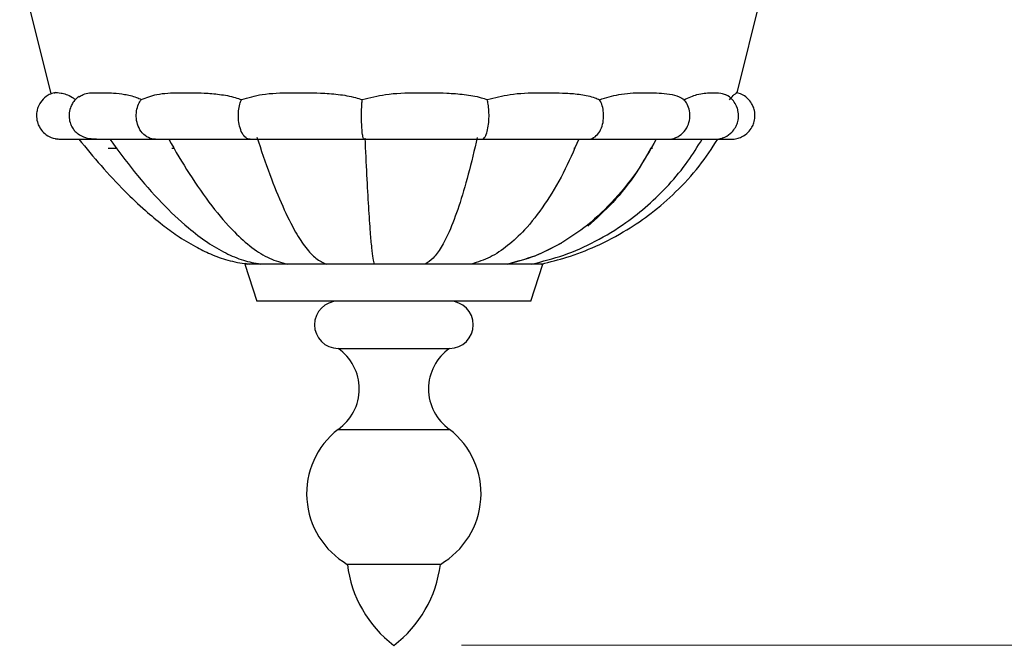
# Model space of a CAD drawing. Header units: millimetres. Extents: x 54 to 123, y 77 to 177.
# Tile 1 of 24: x 58 to 72, y 77 to 86. Entities that reach past the tile are written whole.
import ezdxf

# ---------------------------------------------------------------- set-up
doc = ezdxf.new("R2010")
doc.units = ezdxf.units.MM
doc.styles.add('SLDTEXTSTYLE0', font='TXT', dxfattribs={"width": 0.75})
doc.dimstyles.new('SLDDIMSTYLE0', dxfattribs={"dimtxt": 3.5, "dimasz": 3.556, "dimexe": 0, "dimexo": 0.0625, "dimgap": 0.875, "dimtad": 1, "dimdec": 0, "dimlfac": 10, "dimrnd": 1e-09, "dimzin": 12, "dimdsep": 46, "dimtxsty": 'SLDTEXTSTYLE0', "dimblk1": 'CLOSED', "dimblk2": 'CLOSED', "dimsah": 1, "dimcen": 0.09, "dimadec": 0, "dimazin": 3, "dimtfac": 1, "dimtdec": 0, "dimtofl": 0, "dimtmove": 0, "dimatfit": 3, "dimldrblk": 'CLOSED', "dimfxl": 0, "dimfrac": 2, "dimtolj": 1, "dimtzin": 12, "dimarcsym": 0})

# ---------------------------------------------------------------- blocks, each defined once
blk = doc.blocks.new('_Closed')
at = {"color": 0, "linetype": 'ByBlock', "lineweight": -2}
for p, q in [((-1, 0.166667), (0, 0)), ((-1, 0.166667), (-1, -0.166667)), ((0, 0), (-1, -0.166667)), ((0, 0), (-1, 0))]:
    blk.add_line(p, q, dxfattribs=at)
blk = doc.blocks.new('_D_2')
at = {"color": 7, "linetype": 'Continuous', "lineweight": 0}
for p, q in [((64.616, 122.158), (83.868, 122.158)), ((82.868, 122.158), (82.868, 77.181)), ((64.316, 77.181), (83.868, 77.181))]:
    blk.add_line(p, q, dxfattribs=at)
at = {"color": 7, "linetype": 'Continuous', "lineweight": 18, "xscale": 3.556, "yscale": 3.556}
for p, rotation in [((82.868, 122.158, -18.602), 90.0000000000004), ((82.868, 77.181, -18.602), 270.0000000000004)]:
    blk.add_blockref('_Closed', p, dxfattribs=dict(at, rotation=rotation))
at = {"color": 7, "linetype": 'Continuous', "lineweight": 18, "insert": (78.356, 98.44), "char_height": 3.5, "attachment_point": 1, "rotation": 90, "style": 'SLDTEXTSTYLE0'}
blk.add_mtext('450', dxfattribs=at)

msp = doc.modelspace()

# ---------------------------------------------------------------- linework, layer by layer
at = {"color": 7, "linetype": 'Continuous', "lineweight": 25}
for p, q in [((57.773, 87.203), (58.236, 85.352)), ((68.4, 85.366), (68.858, 87.203)), ((58.878, 84.681), (58.878, 84.681)), ((59.084, 84.547), (59.218, 84.547)), ((60.027, 84.547), (60.057, 84.547)), ((65.981, 84.547), (66.003, 84.547)), ((67.135, 84.547), (67.147, 84.547)), ((61.109, 82.831), (61.287, 82.281)), ((65.523, 82.831), (61.109, 82.831)), ((61.113, 82.843), (61.173, 82.831)), ((65.344, 82.281), (65.523, 82.831)), ((65.344, 82.281), (61.287, 82.281)), ((62.49, 81.581), (64.142, 81.581)), ((62.49, 80.381), (64.142, 80.381)), ((62.627, 78.381), (64.005, 78.381))]:
    msp.add_line(p, q, dxfattribs=at)
for centre, radius, start, end in [((62.49, 81.931), 0.35, 90, 270), ((64.142, 81.931), 0.35, 270, 90), ((62.071, 80.981), 0.732, 304.913, 55.087), ((64.561, 80.981), 0.732, 124.913, 235.087), ((63.234, 79.427), 1.21, 127.9868, 239.8522), ((63.397, 79.427), 1.21, 300.1478, 52.0132), ((64.383, 78.591), 1.769, 186.8478, 232.8919), ((62.248, 78.591), 1.769, 307.1081, 353.1522)]:
    msp.add_arc(centre, radius, start, end, dxfattribs=at)
for points, knots in [([(58.306, 85.374), (58.28, 85.367), (58.229, 85.354), (58.15, 85.306), (58.084, 85.238), (58.043, 85.157), (58.024, 85.084), (58.02, 85.003), (58.036, 84.922), (58.073, 84.843), (58.128, 84.775), (58.213, 84.711), (58.287, 84.693), (58.327, 84.684)], [0, 0, 0, 0, 0.083392, 0.157716, 0.277808, 0.364981, 0.432493, 0.506572, 0.610519, 0.682354, 0.770675, 0.876958, 1, 1, 1, 1]), ([(58.28, 85.362), (58.284, 85.365), (58.301, 85.378), (58.366, 85.37), (58.457, 85.35), (58.532, 85.317), (58.583, 85.281), (58.597, 85.27)], [0, 0, 0, 0, 0.1082873, 0.4787771, 0.6941049, 0.9124042, 1, 1, 1, 1]), ([(58.656, 85.307), (58.675, 85.32), (58.742, 85.369), (58.915, 85.37), (59.124, 85.372), (59.325, 85.35), (59.466, 85.317), (59.551, 85.28), (59.576, 85.27)], [0, 0, 0, 0, 0.102109, 0.366348, 0.630041, 0.784449, 0.938458, 1, 1, 1, 1]), ([(59.576, 85.27), (59.649, 85.298), (59.817, 85.363), (60.136, 85.371), (60.452, 85.371), (60.732, 85.349), (60.92, 85.316), (61.028, 85.279), (61.059, 85.269)], [0, 0, 0, 0, 0.186115, 0.426077, 0.665545, 0.805595, 0.945278, 1, 1, 1, 1]), ([(61.059, 85.269), (61.159, 85.298), (61.389, 85.363), (61.789, 85.371), (62.167, 85.371), (62.49, 85.349), (62.698, 85.315), (62.814, 85.278), (62.847, 85.268)], [0, 0, 0, 0, 0.186962, 0.427227, 0.667002, 0.806977, 0.946583, 1, 1, 1, 1]), ([(62.847, 85.268), (62.961, 85.297), (63.222, 85.363), (63.649, 85.371), (64.039, 85.371), (64.36, 85.348), (64.56, 85.314), (64.669, 85.278), (64.698, 85.268)], [0, 0, 0, 0, 0.187925, 0.428493, 0.668572, 0.808456, 0.947965, 1, 1, 1, 1]), ([(64.698, 85.268), (64.811, 85.297), (65.068, 85.363), (65.464, 85.371), (65.812, 85.37), (66.088, 85.348), (66.254, 85.313), (66.34, 85.277), (66.363, 85.267)], [0, 0, 0, 0, 0.188875, 0.429702, 0.670043, 0.809831, 0.94924, 1, 1, 1, 1]), ([(66.363, 85.267), (66.459, 85.296), (66.676, 85.362), (66.986, 85.371), (67.245, 85.37), (67.439, 85.347), (67.549, 85.313), (67.602, 85.276), (67.616, 85.267)], [0, 0, 0, 0, 0.188833, 0.429261, 0.669203, 0.808906, 0.948233, 1, 1, 1, 1]), ([(67.616, 85.267), (67.682, 85.296), (67.83, 85.362), (68.012, 85.37), (68.147, 85.372), (68.204, 85.352), (68.224, 85.345)], [0, 0, 0, 0, 0.236387, 0.537474, 0.837946, 1, 1, 1, 1]), ([(68.069, 84.681), (68.096, 84.682), (68.148, 84.685), (68.237, 84.717), (68.318, 84.773), (68.376, 84.85), (68.41, 84.927), (68.426, 85.012), (68.419, 85.097), (68.392, 85.18), (68.345, 85.256), (68.286, 85.317), (68.237, 85.335), (68.222, 85.341)], [0, 0, 0, 0, 0.086848, 0.165845, 0.296456, 0.39314, 0.471035, 0.560147, 0.665637, 0.739996, 0.834143, 0.95112, 1, 1, 1, 1]), ([(68.288, 85.266), (68.314, 85.295), (68.373, 85.361), (68.403, 85.371), (68.397, 85.368), (68.396, 85.367)], [0, 0, 0, 0, 0.375664, 0.85427, 1, 1, 1, 1]), ([(68.315, 84.681), (68.342, 84.682), (68.394, 84.686), (68.483, 84.718), (68.562, 84.774), (68.62, 84.852), (68.653, 84.928), (68.669, 85.013), (68.663, 85.098), (68.636, 85.18), (68.588, 85.257), (68.506, 85.335), (68.429, 85.36), (68.387, 85.373)], [0, 0, 0, 0, 0.0796881, 0.1521115, 0.2717484, 0.3602384, 0.4315565, 0.5131495, 0.6099981, 0.6782807, 0.7646906, 0.8719997, 1, 1, 1, 1]), ([(58.652, 85.313), (58.638, 85.304), (58.603, 85.28), (58.563, 85.229), (58.525, 85.159), (58.504, 85.081), (58.503, 84.992), (58.519, 84.921), (58.548, 84.856), (58.586, 84.804), (58.642, 84.754), (58.758, 84.688), (58.873, 84.685), (58.956, 84.683)], [0, 0, 0, 0, 0.045399, 0.117652, 0.177421, 0.267422, 0.339841, 0.422179, 0.470295, 0.53333, 0.618323, 0.726309, 1, 1, 1, 1]), ([(59.786, 84.681), (59.785, 84.681), (59.75, 84.681), (59.678, 84.696), (59.587, 84.766), (59.525, 84.869), (59.497, 84.985), (59.501, 85.1), (59.529, 85.198), (59.561, 85.247), (59.576, 85.27)], [0, 0, 0, 0, 0.001536, 0.170739, 0.340509, 0.49498, 0.634818, 0.766295, 0.895488, 1, 1, 1, 1]), ([(61.186, 84.681), (61.185, 84.681), (61.164, 84.681), (61.121, 84.696), (61.066, 84.766), (61.028, 84.869), (61.011, 84.985), (61.014, 85.1), (61.031, 85.198), (61.05, 85.247), (61.059, 85.269)], [0, 0, 0, 0, 0.001537, 0.170897, 0.340825, 0.495438, 0.635406, 0.767005, 0.896318, 1, 1, 1, 1]), ([(62.873, 84.681), (62.873, 84.681), (62.868, 84.681), (62.86, 84.696), (62.848, 84.766), (62.84, 84.869), (62.837, 84.985), (62.837, 85.1), (62.841, 85.197), (62.845, 85.247), (62.847, 85.268)], [0, 0, 0, 0, 0.001539, 0.171088, 0.341207, 0.495993, 0.636118, 0.767864, 0.897322, 1, 1, 1, 1]), ([(64.62, 84.681), (64.62, 84.681), (64.633, 84.681), (64.659, 84.696), (64.693, 84.766), (64.716, 84.869), (64.727, 84.985), (64.725, 85.1), (64.715, 85.197), (64.703, 85.246), (64.698, 85.268)], [0, 0, 0, 0, 0.001541, 0.171287, 0.341604, 0.49657, 0.636858, 0.768757, 0.898366, 1, 1, 1, 1]), ([(66.19, 84.681), (66.19, 84.681), (66.219, 84.681), (66.277, 84.696), (66.352, 84.766), (66.403, 84.869), (66.426, 84.985), (66.422, 85.1), (66.4, 85.197), (66.374, 85.246), (66.363, 85.267)], [0, 0, 0, 0, 0.001542, 0.171467, 0.341962, 0.497091, 0.637526, 0.769563, 0.899308, 1, 1, 1, 1]), ([(67.372, 84.681), (67.372, 84.681), (67.413, 84.681), (67.495, 84.696), (67.6, 84.766), (67.672, 84.869), (67.704, 84.985), (67.7, 85.1), (67.668, 85.197), (67.632, 85.245), (67.616, 85.267)], [0, 0, 0, 0, 0.001544, 0.171603, 0.342232, 0.497484, 0.63803, 0.770172, 0.900019, 1, 1, 1, 1]), ([(58.304, 84.69), (58.302, 84.689), (58.297, 84.686), (58.348, 84.684), (58.429, 84.681), (58.505, 84.681), (58.532, 84.681)], [0, 0, 0, 0, 0.167107, 0.498273, 0.824374, 1, 1, 1, 1]), ([(58.305, 84.687), (58.305, 84.687), (58.303, 84.686), (58.351, 84.683), (58.429, 84.681), (58.505, 84.681), (58.532, 84.681)], [0, 0, 0, 0, 0.016067, 0.406924, 0.791941, 1, 1, 1, 1]), ([(58.384, 84.681), (58.406, 84.681), (58.449, 84.681), (58.575, 84.681), (58.715, 84.681), (58.823, 84.681), (58.865, 84.681)], [0, 0, 0, 0, 0.27753, 0.554552, 0.831163, 1, 1, 1, 1]), ([(58.65, 84.681), (58.758, 84.549), (58.976, 84.283), (59.306, 83.931), (59.611, 83.641), (59.871, 83.424), (60.117, 83.243), (60.355, 83.096), (60.606, 82.973), (60.861, 82.878), (61.046, 82.847), (61.142, 82.831)], [0, 0, 0, 0, 0.158913, 0.320641, 0.451096, 0.554076, 0.638117, 0.739276, 0.818178, 0.905125, 1, 1, 1, 1]), ([(58.862, 84.681), (58.862, 84.681), (58.879, 84.681), (58.894, 84.685), (58.91, 84.689)], [0, 0, 0, 0, 0.024927, 1, 1, 1, 1]), ([(58.886, 84.681), (58.918, 84.681), (58.981, 84.681), (59.205, 84.681), (59.48, 84.681), (59.696, 84.681), (59.792, 84.681)], [0, 0, 0, 0, 0.262923, 0.526532, 0.790884, 1, 1, 1, 1]), ([(59.107, 84.681), (59.227, 84.519), (59.472, 84.187), (59.86, 83.745), (60.225, 83.396), (60.544, 83.153), (60.818, 82.992), (61.082, 82.88), (61.254, 82.847), (61.338, 82.831)], [0, 0, 0, 0, 0.189116, 0.388103, 0.565453, 0.685948, 0.797326, 0.901359, 1, 1, 1, 1]), ([(59.789, 84.681), (59.806, 84.681), (59.847, 84.681), (59.968, 84.681), (60.137, 84.681), (60.338, 84.681), (60.559, 84.681), (60.791, 84.681), (61.002, 84.681), (61.134, 84.681), (61.187, 84.681)], [0, 0, 0, 0, 0.1056828, 0.2514238, 0.3928866, 0.5301545, 0.6631883, 0.7920442, 0.9167248, 1, 1, 1, 1]), ([(59.98, 84.681), (60.08, 84.507), (60.285, 84.155), (60.611, 83.69), (60.923, 83.323), (61.211, 83.068), (61.474, 82.9), (61.648, 82.854), (61.734, 82.831)], [0, 0, 0, 0, 0.191992, 0.391072, 0.579956, 0.722605, 0.861851, 1, 1, 1, 1]), ([(61.187, 84.681), (61.211, 84.681), (61.27, 84.681), (61.415, 84.681), (61.614, 84.681), (61.841, 84.681), (62.026, 84.681), (62.199, 84.681), (62.399, 84.681), (62.636, 84.681), (62.795, 84.681), (62.873, 84.681)], [0, 0, 0, 0, 0.065682, 0.160231, 0.323897, 0.45415, 0.551036, 0.626812, 0.730423, 0.866931, 1, 1, 1, 1]), ([(61.286, 84.712), (61.349, 84.523), (61.474, 84.152), (61.667, 83.676), (61.846, 83.316), (62.011, 83.065), (62.163, 82.899), (62.262, 82.854), (62.312, 82.831)], [0, 0, 0, 0, 0.193956, 0.382363, 0.566978, 0.710733, 0.854564, 1, 1, 1, 1]), ([(62.872, 84.681), (62.943, 84.681), (63.087, 84.681), (63.315, 84.681), (63.514, 84.681), (63.691, 84.681), (63.884, 84.681), (64.127, 84.681), (64.352, 84.681), (64.521, 84.681), (64.594, 84.681), (64.623, 84.681)], [0, 0, 0, 0, 0.1307059, 0.2680001, 0.3722023, 0.4484098, 0.54585, 0.6768457, 0.8414487, 0.9365402, 1, 1, 1, 1]), ([(62.887, 84.699), (62.895, 84.512), (62.912, 84.139), (62.938, 83.668), (62.962, 83.312), (62.985, 83.064), (63.006, 82.899), (63.019, 82.854), (63.026, 82.831)], [0, 0, 0, 0, 0.188266, 0.373762, 0.558329, 0.703855, 0.850712, 1, 1, 1, 1]), ([(64.551, 84.708), (64.507, 84.521), (64.421, 84.151), (64.281, 83.68), (64.146, 83.322), (64.019, 83.071), (63.9, 82.904), (63.819, 82.855), (63.779, 82.831)], [0, 0, 0, 0, 0.191875, 0.379702, 0.564864, 0.709464, 0.854129, 1, 1, 1, 1]), ([(66.054, 84.681), (65.98, 84.51), (65.828, 84.162), (65.557, 83.709), (65.279, 83.351), (65.005, 83.096), (64.743, 82.919), (64.56, 82.86), (64.469, 82.831)], [0, 0, 0, 0, 0.186037, 0.379814, 0.568365, 0.713581, 0.85705, 1, 1, 1, 1]), ([(64.619, 84.681), (64.653, 84.681), (64.75, 84.681), (64.923, 84.681), (65.144, 84.681), (65.382, 84.681), (65.628, 84.681), (65.865, 84.681), (66.064, 84.681), (66.148, 84.681), (66.186, 84.681)], [0, 0, 0, 0, 0.053884, 0.1573691, 0.2734661, 0.4021256, 0.5434252, 0.6973111, 0.8638878, 1, 1, 1, 1]), ([(67.202, 84.681), (67.108, 84.515), (66.916, 84.177), (66.553, 83.735), (66.168, 83.381), (65.779, 83.123), (65.402, 82.937), (65.136, 82.866), (65.003, 82.831)], [0, 0, 0, 0, 0.184009, 0.376607, 0.564956, 0.710737, 0.855387, 1, 1, 1, 1]), ([(65.359, 82.831), (65.518, 82.871), (65.842, 82.953), (66.311, 83.162), (66.727, 83.416), (67.088, 83.702), (67.396, 84.006), (67.667, 84.332), (67.814, 84.57), (67.882, 84.681)], [0, 0, 0, 0, 0.15337, 0.312443, 0.478066, 0.607168, 0.740873, 0.879639, 1, 1, 1, 1]), ([(65.503, 82.831), (65.629, 82.862), (65.904, 82.93), (66.33, 83.096), (66.75, 83.317), (67.145, 83.588), (67.506, 83.902), (67.843, 84.265), (68.026, 84.545), (68.115, 84.681)], [0, 0, 0, 0, 0.118646, 0.257573, 0.416784, 0.549753, 0.694668, 0.85207, 1, 1, 1, 1]), ([(66.189, 84.681), (66.228, 84.681), (66.339, 84.681), (66.521, 84.681), (66.731, 84.681), (66.931, 84.681), (67.111, 84.681), (67.256, 84.681), (67.348, 84.681), (67.361, 84.681), (67.367, 84.681)], [0, 0, 0, 0, 0.062544, 0.177841, 0.301624, 0.43386, 0.574633, 0.723881, 0.881714, 1, 1, 1, 1]), ([(67.365, 84.681), (67.45, 84.681), (67.646, 84.681), (67.873, 84.681), (68.038, 84.681), (68.058, 84.681), (68.068, 84.681)], [0, 0, 0, 0, 0.204955, 0.471457, 0.737735, 1, 1, 1, 1]), ([(68.001, 84.681), (68.018, 84.681), (68.06, 84.681), (68.065, 84.681), (68.068, 84.681)], [0, 0, 0, 0, 0.40406, 1, 1, 1, 1]), ([(68.002, 84.681), (68.037, 84.681), (68.126, 84.681), (68.226, 84.681), (68.301, 84.681), (68.31, 84.681), (68.315, 84.681)], [0, 0, 0, 0, 0.180096, 0.453662, 0.727066, 1, 1, 1, 1]), ([(67.122, 84.547), (67.055, 84.428), (66.89, 84.138), (66.579, 83.744), (66.316, 83.507), (66.191, 83.394)], [0, 0, 0, 0, 0.266131, 0.652267, 1, 1, 1, 1]), ([(64.997, 82.831), (65.136, 82.866), (65.412, 82.937), (65.673, 83.077), (65.803, 83.147)], [0, 0, 0, 0, 0.503068, 1, 1, 1, 1])]:
    msp.add_open_spline(points, degree=3, knots=knots, dxfattribs=at)

# ---------------------------------------------------------------- dimensions: what is measured, and where the dimension line sits
at = {"color": 7, "linetype": 'Continuous', "lineweight": 18}
dim = msp.add_linear_dim(base=(82.868, 77.181), p1=(63.616, 122.158), p2=(63.316, 77.181), angle=90, dimstyle='SLDDIMSTYLE0', dxfattribs=at)
dim.commit()
dim.dimension.update_dxf_attribs({"geometry": '_D_2', "text_midpoint": (82.868, 102.319), "dimtype": 160})

doc.saveas('drawing.dxf')
